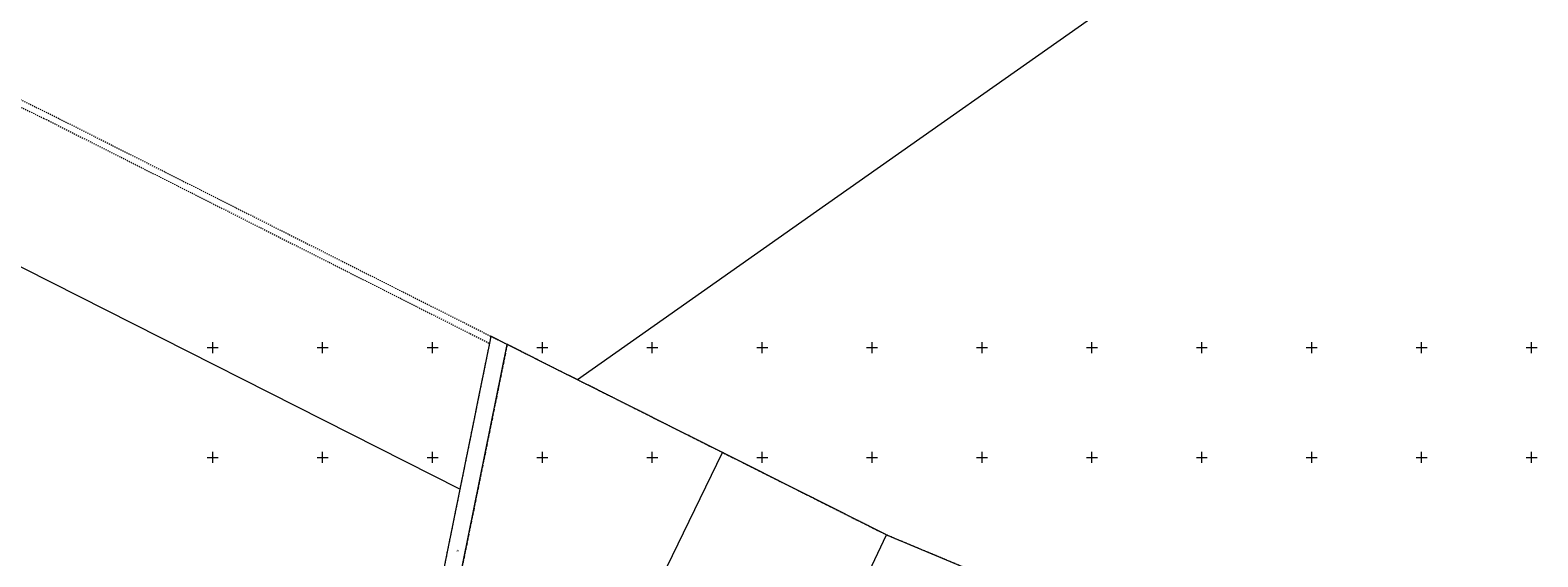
# Model space of a CAD drawing. Header units: millimetres. Extents: x 1024 to 29474, y -14562 to 6512.
# Tile 70 of 83: x 25634 to 26320, y 3170 to 3409. Entities that reach past the tile are written whole.
import ezdxf
from ezdxf.enums import TextEntityAlignment as Align

# ---------------------------------------------------------------- set-up
doc = ezdxf.new("R2010")
doc.units = ezdxf.units.MM
for name, pattern in [('1', [0]), ('EGDE', [0]), ('EGKK', [2, 1.5, -0.5]), ('EGUG', [1, 0.5, -0.5])]:
    doc.linetypes.add(name, pattern=pattern)
for name, color, linetype, lineweight in [('D.O. ob 8x30', 4, 'Continuous', 25), ('Dzialki', 7, 'EGDE', 18), ('Kontury', 3, 'EGKK', 18), ('Numery_uzytkow', 3, 'Continuous', 9), ('Podzial_sekcyjny_krzyze', 7, '1', 18), ('Uzytki', 3, 'EGUG', 18)]:
    doc.layers.add(name, color=color, linetype=linetype, lineweight=lineweight)
doc.styles.get("Standard").update_dxf_attribs({"font": 'arial.ttf'})

# ---------------------------------------------------------------- blocks, each defined once
blk = doc.blocks.new('Wykno-Rudnik')
at = {"layer": 'Dzialki'}
for p, q in [((5166.99, 3557.52), (4838.8, 3326.6)), ((4838.8, 3326.6), (4730.04, 3250.08)), ((4676.56, 3200.24), (4455.75, 3311.95)), ((4673.04, 3142.59), (4698.09, 3266.15)), ((4690.03, 3266.65), (4684.95, 3241.57)), ((4690.68, 3269.89), (4690.03, 3266.65)), ((4698.09, 3266.15), (4690.68, 3269.89)), ((4722.83, 3253.69), (4698.09, 3266.15)), ((4730.04, 3250.08), (4722.83, 3253.69)), ((4795.99, 3216.94), (4730.04, 3250.08)), ((4684.95, 3241.57), (4682.46, 3229.34)), ((4682.46, 3229.34), (4680.83, 3221.25)), ((4680.83, 3221.25), (4676.56, 3200.24)), ((4720.96, 3062.38), (4795.99, 3216.94)), ((4870.6, 3179.47), (4795.99, 3216.94)), ((4676.56, 3200.24), (4665.33, 3144.82)), ((4827.07, 3087.49), (4870.6, 3179.47)), ((4870.6, 3179.47), (4918.48, 3159.49))]:
    blk.add_line(p, q, dxfattribs=at)
at = {"layer": 'Kontury'}
for p, q in [((4698.09, 3266.15), (4673.04, 3142.59)), ((4722.83, 3253.69), (4698.09, 3266.15)), ((4730.04, 3250.08), (4722.83, 3253.69)), ((4795.99, 3216.94), (4730.04, 3250.08)), ((4870.6, 3179.47), (4795.99, 3216.94)), ((4918.48, 3159.49), (4870.6, 3179.47))]:
    blk.add_line(p, q, dxfattribs=at)
at = {"layer": 'Podzial_sekcyjny_krzyze'}
for p, q in [((4564.12, 3262.24), (4564.12, 3267.24)), ((4614.12, 3262.24), (4614.12, 3267.24)), ((4664.12, 3262.24), (4664.12, 3267.24)), ((4714.12, 3262.24), (4714.12, 3267.24)), ((4764.12, 3262.24), (4764.12, 3267.24)), ((4814.12, 3262.24), (4814.12, 3267.24)), ((4864.12, 3262.24), (4864.12, 3267.24)), ((4914.12, 3262.24), (4914.12, 3267.24)), ((4964.12, 3262.24), (4964.12, 3267.24)), ((5014.12, 3262.24), (5014.12, 3267.24)), ((5064.12, 3262.24), (5064.12, 3267.24)), ((5114.12, 3262.24), (5114.12, 3267.24)), ((5164.12, 3262.24), (5164.12, 3267.24)), ((4561.62, 3264.74), (4566.62, 3264.74)), ((4611.62, 3264.74), (4616.62, 3264.74)), ((4661.62, 3264.74), (4666.62, 3264.74)), ((4711.62, 3264.74), (4716.62, 3264.74)), ((4761.62, 3264.74), (4766.62, 3264.74)), ((4811.62, 3264.74), (4816.62, 3264.74)), ((4861.62, 3264.74), (4866.62, 3264.74)), ((4911.62, 3264.74), (4916.62, 3264.74)), ((4961.62, 3264.74), (4966.62, 3264.74)), ((5011.62, 3264.74), (5016.62, 3264.74)), ((5061.62, 3264.74), (5066.62, 3264.74)), ((5111.62, 3264.74), (5116.62, 3264.74)), ((5161.62, 3264.74), (5166.62, 3264.74)), ((4564.12, 3212.24), (4564.12, 3217.24)), ((4614.12, 3212.24), (4614.12, 3217.24)), ((4664.12, 3212.24), (4664.12, 3217.24)), ((4714.12, 3212.24), (4714.12, 3217.24)), ((4764.12, 3212.24), (4764.12, 3217.24)), ((4814.12, 3212.24), (4814.12, 3217.24)), ((4864.12, 3212.24), (4864.12, 3217.24)), ((4914.12, 3212.24), (4914.12, 3217.24)), ((4964.12, 3212.24), (4964.12, 3217.24)), ((5014.12, 3212.24), (5014.12, 3217.24)), ((5064.12, 3212.24), (5064.12, 3217.24)), ((5114.12, 3212.24), (5114.12, 3217.24)), ((5164.12, 3212.24), (5164.12, 3217.24)), ((4561.62, 3214.74), (4566.62, 3214.74)), ((4611.62, 3214.74), (4616.62, 3214.74)), ((4661.62, 3214.74), (4666.62, 3214.74)), ((4711.62, 3214.74), (4716.62, 3214.74)), ((4761.62, 3214.74), (4766.62, 3214.74)), ((4811.62, 3214.74), (4816.62, 3214.74)), ((4861.62, 3214.74), (4866.62, 3214.74)), ((4911.62, 3214.74), (4916.62, 3214.74)), ((4961.62, 3214.74), (4966.62, 3214.74)), ((5011.62, 3214.74), (5016.62, 3214.74)), ((5061.62, 3214.74), (5066.62, 3214.74)), ((5111.62, 3214.74), (5116.62, 3214.74)), ((5161.62, 3214.74), (5166.62, 3214.74))]:
    blk.add_line(p, q, dxfattribs=at)
at = {"layer": 'Uzytki'}
for p, q in [((4214.05, 3505.53), (4490.91, 3370.56)), ((4428.44, 3397.68), (4487.16, 3369.04)), ((4487.16, 3369.04), (4488.28, 3368.5)), ((4488.28, 3368.5), (4489.4, 3367.95)), ((4489.4, 3367.95), (4566.16, 3329.19)), ((4490.91, 3370.56), (4690.68, 3269.89)), ((4566.16, 3329.19), (4690.03, 3266.65)), ((4698.09, 3266.15), (4673.04, 3142.59)), ((4690.03, 3266.65), (4684.95, 3241.57)), ((4690.68, 3269.89), (4698.09, 3266.15)), ((4722.83, 3253.69), (4698.09, 3266.15)), ((4730.04, 3250.08), (4722.83, 3253.69)), ((4795.99, 3216.94), (4730.04, 3250.08)), ((4684.95, 3241.57), (4682.46, 3229.34)), ((4682.46, 3229.34), (4680.83, 3221.25)), ((4680.83, 3221.25), (4676.56, 3200.24)), ((4870.6, 3179.47), (4795.99, 3216.94)), ((4676.56, 3200.24), (4665.33, 3144.82)), ((4918.48, 3159.49), (4870.6, 3179.47))]:
    blk.add_line(p, q, dxfattribs=at)
at = {"layer": 'Numery_uzytkow', "width": 0.7}
blk.add_text('dr', height=1, dxfattribs=at).set_placement((4675.09, 3172.8), align=Align.TOP_LEFT)

msp = doc.modelspace()

# ---------------------------------------------------------------- block references
at = {"layer": 'D.O. ob 8x30'}
msp.add_blockref('Wykno-Rudnik', (21153.042, 0), dxfattribs=at)

doc.saveas('drawing.dxf')
